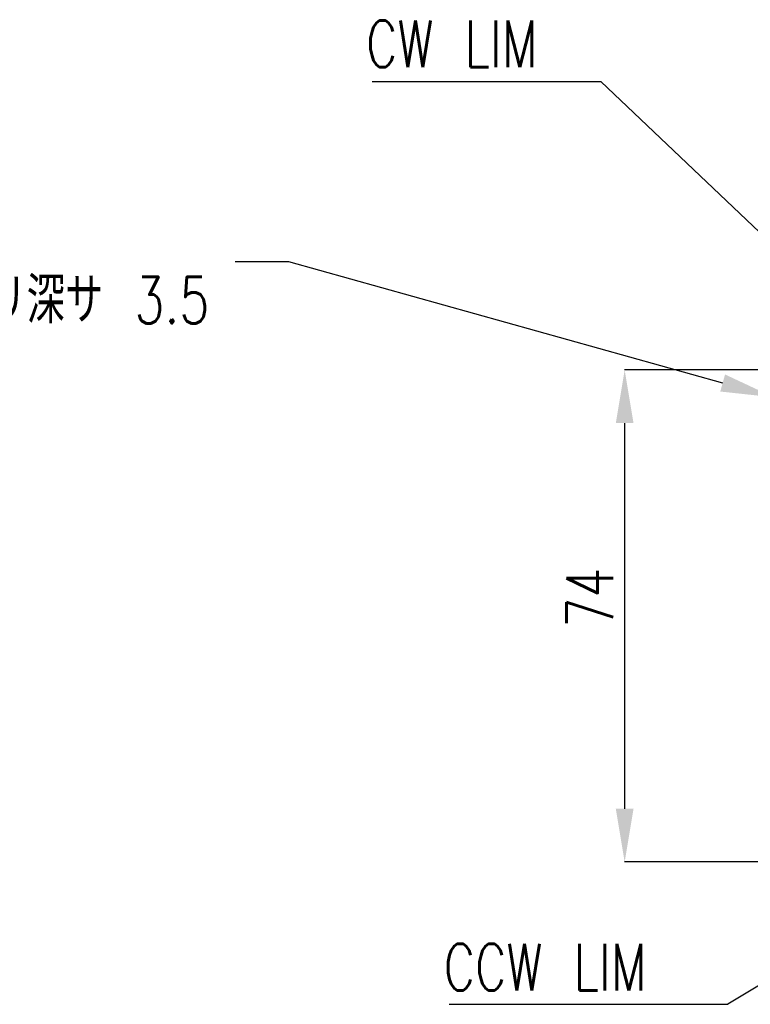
# Model space of a CAD drawing. Header units: millimetres. Extents: x 0 to 354, y -2 to 231.
# Tile 8 of 13: x 178 to 233, y 101 to 175. Entities that reach past the tile are written whole.
import ezdxf

# ---------------------------------------------------------------- set-up
doc = ezdxf.new("R2010")
doc.units = ezdxf.units.MM
doc.layers.add('SLD-0', color=7, linetype='Continuous')
doc.styles.add('SLDTEXTSTYLE1', font='TXT', dxfattribs={"width": 0.75, "bigfont": 'bigfont'})
doc.styles.get("Standard").update_dxf_attribs({"font": 'arial.ttf'})
doc.dimstyles.new('SLDDIMSTYLE10', dxfattribs={"dimtxt": 3.5, "dimasz": 4, "dimexe": 0, "dimexo": 0.0625, "dimgap": 0.875, "dimtad": 0, "dimtih": 1, "dimtoh": 1, "dimdec": 1, "dimlfac": 2, "dimrnd": 1e-09, "dimzin": 12, "dimdsep": 46, "dimtxsty": 'SLDTEXTSTYLE1', "dimblk1": 'NONE', "dimsah": 1, "dimcen": 0, "dimadec": 0, "dimazin": 3, "dimtfac": 1, "dimtmove": 0, "dimatfit": 3, "dimldrblk": 'NONE', "dimfxl": 1, "dimfrac": 2, "dimtolj": 1, "dimtzin": 12, "dimarcsym": 0})
doc.dimstyles.new('SLDDIMSTYLE7', dxfattribs={"dimtxt": 3.5, "dimasz": 4, "dimexe": 0, "dimexo": 0.0625, "dimgap": 0.875, "dimtad": 1, "dimlfac": 2, "dimrnd": 1e-09, "dimzin": 12, "dimdsep": 46, "dimtxsty": 'SLDTEXTSTYLE1', "dimsah": 1, "dimcen": 0.09, "dimadec": 0, "dimazin": 3, "dimtfac": 1, "dimtofl": 0, "dimtmove": 0, "dimatfit": 3, "dimfxl": 1, "dimfrac": 2, "dimtolj": 1, "dimtzin": 12, "dimarcsym": 0})
doc.dimstyles.new('SLDDIMSTYLE8', dxfattribs={"dimtxt": 0.18, "dimasz": 4, "dimexe": 0, "dimexo": 0.0625, "dimgap": 0, "dimtad": 0, "dimtih": 1, "dimtoh": 1, "dimdec": 0, "dimrnd": 1e-09, "dimzin": 0, "dimdsep": 46, "dimtxsty": 'Standard', "dimsah": 1, "dimcen": 0.09, "dimadec": 0, "dimazin": 0, "dimtfac": 4, "dimtdec": 0, "dimtofl": 0, "dimtmove": 0, "dimatfit": 3, "dimfxl": 1, "dimfrac": 2, "dimtolj": 1, "dimtzin": 0, "dimarcsym": 0})

# ---------------------------------------------------------------- blocks, each defined once
blk = doc.blocks.new('*D48')
at = {"layer": 'Defpoints', "color": 0, "transparency": 16777216}
for p in [(234.36, 147.048), (237.489, 146.172)]:
    blk.add_point(p, dxfattribs=at)
at = {"layer": 'SLD-0', "color": 0, "lineweight": -2, "transparency": 16777216}
for p, q in [((193.847, 157.272), (197.847, 157.272)), ((197.847, 157.272), (230.508, 148.126)), ((237.489, 146.172), (234.36, 147.048))]:
    blk.add_line(p, q, dxfattribs=at)
at = {"layer": 'SLD-0', "color": 0, "transparency": 16777216}
blk.add_solid([(230.688, 148.768), (230.328, 147.484), (234.36, 147.048)], dxfattribs=at)
at = {"layer": 'SLD-0', "color": 0, "transparency": 16777216, "insert": (150.622, 161.938), "char_height": 3.5, "attachment_point": 1, "style": 'SLDTEXTSTYLE1'}
blk.add_mtext('\\A1;6-∅6.5 全貫通\\P\u3000\u3000%%c 6.5深ザグリ深サ 3.5\\P', dxfattribs=at)
blk = doc.blocks.new('_None')
blk = doc.blocks.new('*D49')
at = {"layer": 'Defpoints', "color": 0, "transparency": 16777216}
for p in [(234.675, 149.11), (223.138, 112.11), (234.675, 112.11)]:
    blk.add_point(p, dxfattribs=at)
at = {"layer": 'SLD-0', "color": 0, "lineweight": -2, "transparency": 16777216}
for p, q in [((234.612, 149.11), (223.138, 149.11)), ((223.138, 145.11), (223.138, 116.11)), ((234.612, 112.11), (223.138, 112.11))]:
    blk.add_line(p, q, dxfattribs=at)
at = {"layer": 'SLD-0', "color": 0, "transparency": 16777216}
for points in [[(222.471, 145.11), (223.805, 145.11), (223.138, 149.11)], [(222.471, 116.11), (223.805, 116.11), (223.138, 112.11)]]:
    blk.add_solid(points, dxfattribs=at)
at = {"layer": 'SLD-0', "color": 0, "transparency": 16777216, "insert": (218.763, 131.986), "char_height": 3.5, "attachment_point": 2, "rotation": 90, "style": 'SLDTEXTSTYLE1'}
blk.add_mtext('\\A1;74', dxfattribs=at)
blk = doc.blocks.new('SW_NOTE_0_39')
at = {"layer": 'SLD-0', "color": 0}
blk.add_line((-17.178, 0), (0, 0), dxfattribs=at)
at = {"layer": 'SLD-0', "color": 0, "insert": (-17.649, 4.588), "char_height": 3.5, "attachment_point": 1, "style": 'SLDTEXTSTYLE1'}
blk.add_mtext('CW LIM', dxfattribs=at)
blk = doc.blocks.new('SW_NOTE_0_40')
at = {"layer": 'SLD-0', "color": 0}
blk.add_line((-20.97, 0), (0, 0), dxfattribs=at)
at = {"layer": 'SLD-0', "color": 0, "insert": (-21.381, 4.54), "char_height": 3.5, "attachment_point": 1, "style": 'SLDTEXTSTYLE1'}
blk.add_mtext('CCW LIM', dxfattribs=at)

msp = doc.modelspace()

# ---------------------------------------------------------------- block references
at = {"layer": 'SLD-0'}
for name, p in [('SW_NOTE_0_39', (221.33710668, 170.79807761)), ('SW_NOTE_0_40', (230.9024444, 101.3985395))]:
    msp.add_blockref(name, p, dxfattribs=at)

# ---------------------------------------------------------------- dimensions: what is measured, and where the dimension line sits
dim = msp.add_diameter_dim_2p(p1=(237.48940009, 146.17151416), p2=(234.35977095, 147.04782542), text='6-<> 全貫通\\P\u3000\u3000%%c 6.5深ザグリ深サ 3.5\\P', dimstyle='SLDDIMSTYLE10', dxfattribs=at)
dim.commit()
dim.dimension.update_dxf_attribs({"geometry": '*D48', "text_midpoint": (171.7969206, 157.2715997), "dimtype": 163})
dim = msp.add_linear_dim(base=(223.13800939, 112.10966979), p1=(234.67458552, 149.10966979), p2=(234.67458552, 112.10966979), angle=90, dimstyle='SLDDIMSTYLE7', dxfattribs=at)
dim.commit()
dim.dimension.update_dxf_attribs({"geometry": '*D49', "text_midpoint": (223.13800939, 131.98584163), "dimtype": 160})

# ---------------------------------------------------------------- leaders
for points in [[(244.31152012, 148.95966979), (221.33710668, 170.79807761)], [(248.52505156, 112.10966979), (230.9024444, 101.3985395)]]:
    msp.add_leader(points, dimstyle='SLDDIMSTYLE8', dxfattribs=at)

doc.saveas('drawing.dxf')
